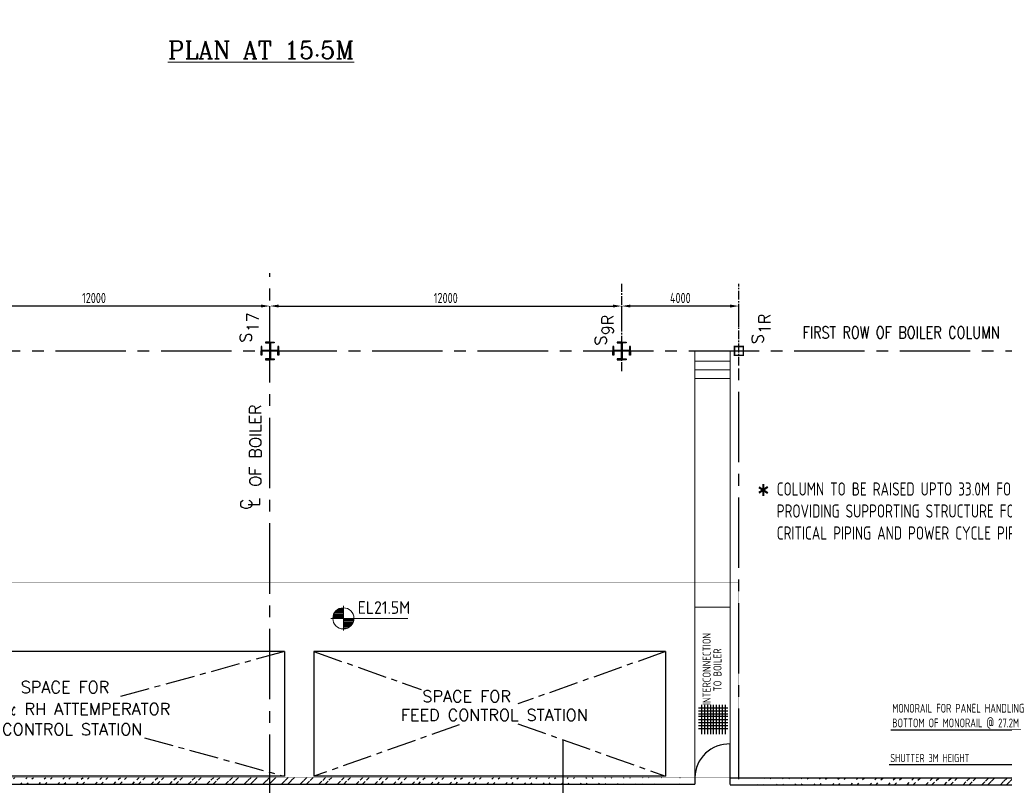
# Model space of a CAD drawing. Extents: x -287416 to 4934791, y -504132 to 1826789.
# Tile 7 of 256: x 23528 to 57115, y -302756 to -276658. Entities that reach past the tile are written whole.
import ezdxf
from ezdxf.enums import TextEntityAlignment as Align

# ---------------------------------------------------------------- set-up
doc = ezdxf.new("R2010")
doc.units = 0
doc.header["$LTSCALE"] = 800
doc.header["$MEASUREMENT"] = 0
doc.linetypes.add('CENTER', pattern=[2, 1.25, -0.25, 0.25, -0.25])
doc.linetypes.add('CENTER2', pattern=[1.125, 0.75, -0.125, 0.125, -0.125])
doc.layers.get('0').update_dxf_attribs({"linetype": 'CONTINUOUS'})
doc.layers.get('DEFPOINTS').update_dxf_attribs({"linetype": 'CONTINUOUS'})
for name, color, linetype in [('CENTER', 2, 'CENTER'), ('COL', 1, 'CENTER'), ('GRID', 8, 'CENTER'), ('GT_1', 7, 'CONTINUOUS'), ('HATCH', 9, 'CONTINUOUS'), ('LOGO', 7, 'CONTINUOUS'), ('obk', 7, 'CONTINUOUS'), ('OBN', 1, 'CONTINUOUS'), ('TXT', 4, 'CONTINUOUS'), ('WALL', 6, 'CONTINUOUS')]:
    doc.layers.add(name, color=color, linetype=linetype)
for name, color, linetype, lineweight in [('DIM', 4, 'CONTINUOUS', 15), ('T', 3, 'CONTINUOUS', 15), ('TEXT', 3, 'CONTINUOUS', 15)]:
    doc.layers.add(name, color=color, linetype=linetype, lineweight=lineweight)
doc.styles.add('c5', font='complex.shx', dxfattribs={"height": 5})
doc.styles.add('ROMANC', font='romanc')
doc.styles.add('ROMANS', font='ISO9.shx', dxfattribs={"width": 0.8})
doc.styles.add('S1', font='SIMPLEX.SHX', dxfattribs={"height": 200})
doc.styles.add('S3', font='ROMANS1.SHX', dxfattribs={"width": 0.8})
doc.styles.get("Standard").update_dxf_attribs({"font": 'ISO9'})
doc.dimstyles.get("Standard").update_dxf_attribs({"dimtxt": 0.18, "dimasz": 0.18, "dimexe": 0.18, "dimexo": 0.0625, "dimgap": 0.09, "dimtad": 0, "dimtih": 1, "dimtoh": 1, "dimdec": 4, "dimzin": 0, "dimdsep": 46, "dimtxsty": 'Standard', "dimcen": 0.09, "dimadec": 0, "dimazin": 0, "dimtfac": 1, "dimtdec": 4, "dimtofl": 0, "dimtmove": 0, "dimatfit": 3, "dimfxl": 1, "dimtolj": 1, "dimtzin": 0, "dimarcsym": 0})
doc.dimstyles.new('STANDARD$0', dxfattribs={"dimtxt": 250, "dimasz": 200, "dimexe": 0, "dimexo": 0, "dimgap": 100, "dimtad": 1, "dimdec": 0, "dimzin": 0, "dimdsep": 46, "dimtxsty": 'S1', "dimcen": 0, "dimadec": 0, "dimazin": 0, "dimtfac": 1, "dimtdec": 0, "dimtmove": 2, "dimatfit": 3, "dimfxl": 1, "dimtolj": 1, "dimtzin": 0, "dimarcsym": 0})

# ---------------------------------------------------------------- blocks, each defined once
blk = doc.blocks.new('*X7')
at = {"color": 0}
for p, q in [((36183, 29400), (36330, 29400)), ((36226, 29425), (36330, 29425)), ((36080, 29200), (36330, 29200)), ((36081, 29225), (36330, 29225)), ((36085, 29250), (36330, 29250)), ((36092, 29275), (36330, 29275)), ((36102, 29300), (36330, 29300)), ((36115, 29325), (36330, 29325)), ((36132, 29350), (36330, 29350)), ((36154, 29375), (36330, 29375))]:
    blk.add_line(p, q, dxfattribs=at)
blk = doc.blocks.new('LL')
for p, q in [((-711, 0), (-711, 423)), ((-1136, 0), (-711, 0)), ((1493, 0), (-711, 0)), ((-711, 0), (-711, -418))]:
    blk.add_line(p, q)
for start, end in [(90, 180), (0, 90), (180, 270), (270, 0)]:
    blk.add_arc((-711, 0), 360, start, end)
at = {"xscale": 1.440000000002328, "yscale": 1.440000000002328, "zscale": 1.440000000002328}
blk.add_blockref('*X7', (-53026, -42044), dxfattribs=at)
at = {"xscale": 1.440000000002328, "yscale": 1.440000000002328, "zscale": 1.440000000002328, "rotation": 180}
blk.add_blockref('*X7', (51604, 42044), dxfattribs=at)
at = {"flags": 4}
blk.add_attdef('LEVEL', (-222, 154), '', height=432, dxfattribs=at)
blk = doc.blocks.new('COL2')
at = {"layer": 'obk'}
for points in [[(-15, 15), (-270, 15), (-270, 150), (-300, 150), (-300, 0)], [(-15, -15), (-270, -15), (-270, -150), (-300, -150), (-300, 0)], [(-15, 15), (-15, 270), (-150, 270), (-150, 300), (0, 300)], [(15, 15), (15, 270), (150, 270), (150, 300), (0, 300)], [(300, 0), (300, 150), (270, 150), (270, 15), (15, 15)], [(300, 0), (300, -150), (270, -150), (270, -15), (15, -15)], [(0, -300), (-150, -300), (-150, -270), (-15, -270), (-15, -15)], [(0, -300), (150, -300), (150, -270), (15, -270), (15, -15)]]:
    blk.add_lwpolyline(points, dxfattribs=at)
blk = doc.blocks.new('X')
at = {"layer": 'OBN'}
blk.add_blockref('COL2', (0, 0), dxfattribs=at)
blk = doc.blocks.new('*D177')
at = {"layer": 'DEFPOINTS', "color": 0, "transparency": 16777216}
for p in [(20063, -286419), (20063, -286851), (32063, -286851)]:
    blk.add_point(p, dxfattribs=at)
at = {"layer": 'DIM', "color": 9, "lineweight": -2, "transparency": 16777216}
for p, q in [((20063, -286851), (20063, -286419)), ((31763, -286419), (20363, -286419)), ((32063, -286851), (32063, -286419))]:
    blk.add_line(p, q, dxfattribs=at)
at = {"layer": 'DIM', "color": 9, "transparency": 16777216}
for points in [[(20363, -286369), (20363, -286469), (20063, -286419)], [(31763, -286369), (31763, -286469), (32063, -286419)]]:
    blk.add_solid(points, dxfattribs=at)
at = {"layer": 'DIM', "transparency": 16777216, "insert": (26063, -286144), "char_height": 350, "attachment_point": 5, "style": 'ROMANS'}
blk.add_mtext('\\A1;12000', dxfattribs=at)
blk = doc.blocks.new('*D181')
at = {"layer": 'DEFPOINTS', "color": 0, "transparency": 16777216}
for p in [(44063, -286419), (32063, -286851), (44063, -286851)]:
    blk.add_point(p, dxfattribs=at)
at = {"layer": 'DIM', "color": 9, "lineweight": -2, "transparency": 16777216}
for p, q in [((32063, -286851), (32063, -286419)), ((32363, -286419), (43763, -286419)), ((44063, -286851), (44063, -286419))]:
    blk.add_line(p, q, dxfattribs=at)
at = {"layer": 'DIM', "color": 9, "transparency": 16777216}
for points in [[(32363, -286369), (32363, -286469), (32063, -286419)], [(43763, -286369), (43763, -286469), (44063, -286419)]]:
    blk.add_solid(points, dxfattribs=at)
at = {"layer": 'DIM', "transparency": 16777216, "insert": (38063, -286144), "char_height": 350, "attachment_point": 5, "style": 'ROMANS'}
blk.add_mtext('\\A1;12000', dxfattribs=at)
blk = doc.blocks.new('*D182')
at = {"layer": 'DEFPOINTS', "color": 0, "transparency": 16777216}
for p in [(44063, -286419), (44063, -287124), (48063, -287128)]:
    blk.add_point(p, dxfattribs=at)
at = {"layer": 'DIM', "color": 9, "lineweight": -2, "transparency": 16777216}
for p, q in [((44063, -287124), (44063, -286419)), ((47763, -286419), (44363, -286419)), ((48063, -287128), (48063, -286419))]:
    blk.add_line(p, q, dxfattribs=at)
at = {"layer": 'DIM', "color": 9, "transparency": 16777216}
for points in [[(44363, -286369), (44363, -286469), (44063, -286419)], [(47763, -286369), (47763, -286469), (48063, -286419)]]:
    blk.add_solid(points, dxfattribs=at)
at = {"layer": 'DIM', "transparency": 16777216, "insert": (46063, -286144), "char_height": 350, "attachment_point": 5, "style": 'ROMANS'}
blk.add_mtext('\\A1;4000', dxfattribs=at)

msp = doc.modelspace()

# ---------------------------------------------------------------- hatches: boundary and pattern name
at = {"layer": 'HATCH'}
h = msp.add_hatch(dxfattribs=at)
h.set_pattern_fill('ANSI32', color=256, scale=1200, style=0)
h.set_pattern_definition([(45, (-61215.47, -449851.63), (-318.198, 318.198), []), (45, (-61003.34, -449851.63), (-318.198, 318.198), [])])
edge = h.paths.add_edge_path()
edge.add_line((46563.1, -302487.9), (17563.1, -302487))
edge.add_line((46563.1, -302714.6), (17563.1, -302717))
h = msp.add_hatch(dxfattribs=at)
h.set_pattern_fill('ANSI32', color=256, scale=1200, style=0)
h.set_pattern_definition([(45, (-36061.38, -449872.35), (-318.198, 318.198), []), (45, (-35849.25, -449872.35), (-318.198, 318.198), [])])
edge = h.paths.add_edge_path()
edge.add_line((67282.9, -302508.6), (47763.1, -302507.7))
edge.add_line((67282.9, -302737.7), (47763.1, -302735.9))

# ---------------------------------------------------------------- linework, layer by layer
at = {"layer": 'CENTER'}
for p, q in [((32563.1, -298197.7), (26792.4, -299779.9)), ((33563.1, -298197.7), (37225, -299494.6)), ((45563.1, -298197.7), (40518.5, -299984.3)), ((38524.2, -300690.6), (33563.1, -302447.7)), ((40521.3, -300662), (45563.1, -302447.7)), ((27783.1, -301137), (32563.1, -302447.7))]:
    msp.add_line(p, q, dxfattribs=at)
at = {"layer": 'COL', "color": 7, "const_width": 50}
msp.add_lwpolyline([(48213.1, -288097.7), (48213.1, -287797.7), (47913.1, -287797.7), (47913.1, -288097.7), (48237.6, -288097.7)], dxfattribs=at)
at = {"layer": 'DIM'}
for p, q in [((46563.1, -287947.7), (46563.1, -302717.7)), ((47763.1, -287947.7), (47763.1, -302735.9)), ((46563.1, -288301.1), (47763.1, -288301.1)), ((46563.1, -288588), (47763.1, -288588)), ((46563.1, -288888), (47763.1, -288888)), ((46563.1, -296688), (47763.1, -296688)), ((46563.1, -302606.9), (46563.1, -302717))]:
    msp.add_line(p, q, dxfattribs=at)
at = {"layer": 'DIM', "color": 1, "const_width": 10}
msp.add_lwpolyline([(16063.1, -302485.9), (48063.1, -302485.9), (48063.1, -295835.9), (16063.1, -295835.9)], close=True, dxfattribs=at)
at = {"layer": 'GRID', "linetype": 'CENTER2', "ltscale": 4}
for p, q in [((32063.1, -317825.7), (32063.1, -285301.1)), ((-450.2, -287947.7), (86115.6, -287947.7)), ((48063.1, -302542.5), (48063.1, -288447.7)), ((42063.1, -317825.7), (42063.1, -301225))]:
    msp.add_line(p, q, dxfattribs=at)
at = {"layer": 'GRID', "linetype": 'CENTER2', "ltscale": 0.5}
for p, q in [((44063.1, -288635), (44063.1, -285665.3)), ((48063.1, -288447.7), (48063.1, -285665.3))]:
    msp.add_line(p, q, dxfattribs=at)
at = {"layer": 'GT_1', "flags": 128}
for points in [[(46687.7, -300118.8), (47687.7, -300118.8)], [(46687.7, -300218.8), (47687.7, -300218.8)], [(46787.7, -300018.8), (46787.7, -301018.8)], [(46887.7, -300018.8), (46887.7, -301018.8)], [(46987.7, -300018.8), (46987.7, -301018.8)], [(46987.7, -300018.8), (46987.7, -301018.8)], [(47087.7, -300018.8), (47087.7, -301018.8)], [(47187.7, -300018.8), (47187.7, -301018.8)], [(47187.7, -300018.8), (47187.7, -301018.8)], [(47287.7, -300018.8), (47287.7, -301018.8)], [(47287.7, -300018.8), (47287.7, -301018.8)], [(47387.7, -300018.8), (47387.7, -301018.8)], [(47487.7, -300018.8), (47487.7, -301018.8)], [(47587.7, -300018.8), (47587.7, -301018.8)], [(46687.7, -300318.8), (47687.7, -300318.8)], [(46687.7, -300405.2), (47687.7, -300405.2)], [(46687.7, -300512), (47687.7, -300512)], [(46687.7, -300612), (47687.7, -300612)], [(46687.7, -300718.8), (47687.7, -300718.8)], [(46687.7, -300818.8), (47687.7, -300818.8)]]:
    msp.add_lwpolyline(points, dxfattribs=at)
at = {"layer": 'OBN'}
for p, q in [((32563.1, -298197.7), (18021.1, -298197.7)), ((32563.1, -298197.7), (32563.1, -302447.7)), ((33563.1, -298197.7), (33563.1, -302447.7)), ((45563.1, -298197.7), (33563.1, -298197.7)), ((45563.1, -298197.7), (45563.1, -302447.7)), ((32563.1, -302447.7), (17063.1, -302447.7)), ((45563.1, -302447.7), (33563.1, -302447.7))]:
    msp.add_line(p, q, dxfattribs=at)
at = {"layer": 'WALL'}
for p, q in [((47763.1, -302717), (47763.1, -301348.1)), ((46563.1, -302487), (46563.1, -302717)), ((47763.1, -302507.7), (61617.2, -302507.7)), ((17563.1, -302717), (46563.1, -302717)), ((47763.1, -302735.9), (61387.6, -302737.7))]:
    msp.add_line(p, q, dxfattribs=at)
msp.add_arc((47719.5, -302503.8), 1156.6, 87.84258, 179.16538, dxfattribs=at)

# ---------------------------------------------------------------- block references
at = {"layer": 'COL', "color": 7, "rotation": 90}
for p in [(32063.1, -287947.7), (44063.1, -287947.7)]:
    msp.add_blockref('X', p, dxfattribs=at)
at = {"layer": 'DIM'}
msp.add_blockref('LL', (35280.4, -297066.7), dxfattribs=at).add_auto_attribs({'LEVEL': 'EL21.5M'})

# ---------------------------------------------------------------- texts
at = {"attachment_point": 1, "style": 'ROMANS'}
for s, insert, char_height in [('MONORAIL FOR PANEL HANDLING BOTTOM OF MONORAIL @ 27.2M', (53289.4, -299980.3), 300), ('SHUTTER 3M HEIGHT ', (53226.4, -301688.6), 280)]:
    msp.add_mtext_dynamic_manual_height_columns(s, width=4849.273, gutter_width=2000, heights=[0], dxfattribs=dict(at, insert=insert, char_height=char_height))
at = {"layer": 'LOGO', "color": 4, "style": 'ROMANC'}
for s, p in [('OF BOILER ', (31570.6, -292579.4)), ('C', (31256.9, -293357.6)), ('L', (31522.6, -293249.1))]:
    msp.add_text(s, height=400, rotation=90, dxfattribs=at).set_placement(p, align=Align.MIDDLE_LEFT)
for s, p in [('SPACE FOR', (25075.3, -299610.7)), ('SPACE FOR', (38775.1, -299923.9)), ('SH & RH ATTEMPERATOR', (25320.3, -300354.1)), ('FEED CONTROL STATION', (39721.1, -300559.3)), ('CONTROL STATION', (25320.3, -301049.9))]:
    msp.add_text(s, height=400, dxfattribs=at).set_placement(p, align=Align.CENTER)
at = {"layer": 'T', "color": 20, "style": 'S3', "width": 0.8}
msp.add_text('FIRST ROW OF BOILER COLUMN', height=400, dxfattribs=at).set_placement((53594.4, -287521.2), align=Align.CENTER)
at = {"layer": 'T', "attachment_point": 1, "rotation": 90, "style": 'S3'}
for s, insert, char_height, width in [('\\pi410.63;DEAERATOR \\P\\pi22.06;FIXED SUPPORT', (41638.8, -307460.5), 300, 2855.548), ('\\pi-403.57;SLIDING \\P\\pi-546.43;SUPPORT', (49739.8, -166401), 250, 250)]:
    msp.add_mtext(s, dxfattribs=dict(at, insert=insert, char_height=char_height, width=width))
at = {"layer": 'TEXT', "style": 'ROMANC'}
for s, height, p in [('%%UPLAN AT 15.5M', 600, (28586, -277988)), ('*', 700, (48646.6, -292989.5))]:
    msp.add_text(s, height=height, dxfattribs=at).set_placement(p)
at = {"layer": 'TEXT', "style": 'ROMANS', "width": 0.9}
for s, p in [('INTERCONNECTION', (47097.6, -300025.4)), ('TO BOILER', (47468.4, -299554.6))]:
    msp.add_text(s, height=275, rotation=90, dxfattribs=at).set_placement(p)
at = {"layer": 'TEXT', "insert": (49352.7, -292431), "char_height": 450, "width": 8892.585, "attachment_point": 1, "style": 'ROMANS'}
msp.add_mtext('COLUMN TO BE RAISED UPTO 33.0M FOR PROVIDING SUPPORTING STRUCTURE FOR  CRITICAL PIPING AND POWER CYCLE PIPING.', dxfattribs=at)
at = {"layer": 'TXT', "style": 'c5'}
for s, p in [('17', (31675.1, -287314.1)), ('9R', (43784, -287413.1)), ('1R', (49136.5, -287378.2)), ('S', (31438.1, -287666.2)), ('S', (43547, -287765.2)), ('S', (48899.5, -287715.8))]:
    msp.add_text(s, height=400, rotation=90, dxfattribs=at).set_placement(p)

# ---------------------------------------------------------------- dimensions: what is measured, and where the dimension line sits
at = {"layer": 'DIM'}
for base, p1, p2, picture, middle in [((20063.1, -286419.2), (32063.1, -286850.8), (20063.1, -286850.8), '*D177', (26063.1, -286144.2)), ((44063.1, -286419.2), (48063.1, -287128.2), (44063.1, -287124.4), '*D182', (46063.1, -286144.2))]:
    dim = msp.add_linear_dim(base=base, p1=p1, p2=p2, angle=180, dimstyle='STANDARD$0', override={"dimtxt": 350, "dimasz": 300, "dimtxsty": 'ROMANS', "dimclrd": 9, "dimclre": 9, "dimclrt": 256, "dimtix": 1}, dxfattribs=at)
    dim.commit()
    dim.dimension.update_dxf_attribs({"geometry": picture, "text_midpoint": middle})
dim = msp.add_linear_dim(base=(44063.1, -286419.2), p1=(32063.1, -286850.8), p2=(44063.1, -286850.8), dimstyle='STANDARD$0', override={"dimtxt": 350, "dimasz": 300, "dimtxsty": 'ROMANS', "dimclrd": 9, "dimclre": 9, "dimclrt": 256, "dimtix": 1}, dxfattribs=at)
dim.commit()
dim.dimension.update_dxf_attribs({"geometry": '*D181', "text_midpoint": (38063.1, -286144.2)})

# ---------------------------------------------------------------- leaders
for points in [[(59441.1, -300565.4), (57793.3, -300874.6), (53245.3, -300874.6)], [(61387.5, -300839.9), (57730.3, -302061.5), (53182.3, -302061.5)]]:
    msp.add_leader(points, dimstyle='Standard', override={"dimtxt": 350, "dimasz": 300, "dimexe": 0, "dimexo": 0, "dimgap": 100, "dimtad": 0, "dimtih": 0, "dimtoh": 0, "dimdec": 0, "dimtxsty": 'ROMANS', "dimcen": 0, "dimclrd": 9, "dimclre": 9, "dimclrt": 256, "dimtdec": 0, "dimtix": 1, "dimtofl": 1, "dimatfit": 0})

doc.saveas('drawing.dxf')
